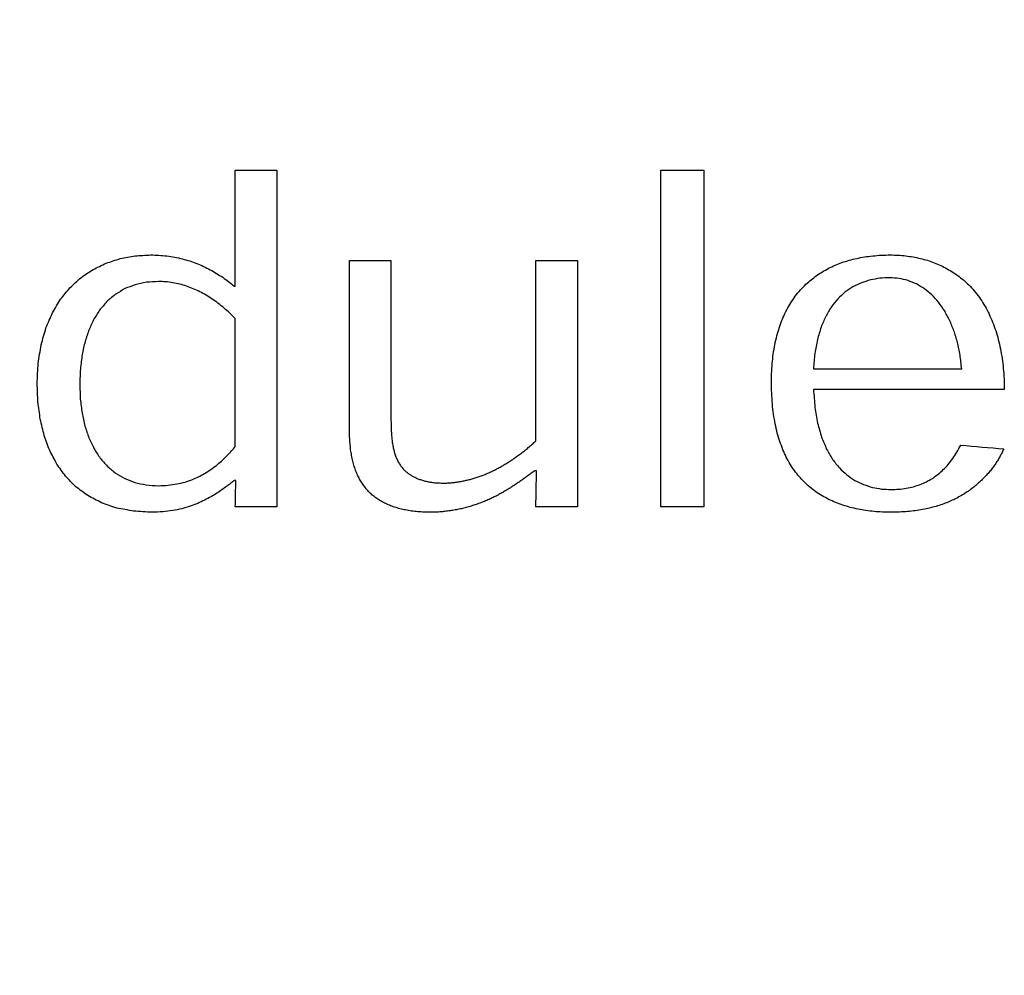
# Model space of a CAD drawing. Header units: inches. Extents: x 0.2 to 16.8, y 0.1 to 10.8.
# Tile 20 of 46: x 4.149 to 4.288, y 6.983 to 7.118. Entities that reach past the tile are written whole.
import ezdxf

# ---------------------------------------------------------------- set-up
doc = ezdxf.new("R2010")
doc.units = ezdxf.units.IN
doc.header["$LTSCALE"] = 0.935
doc.header["$MEASUREMENT"] = 0
doc.layers.get('0').update_dxf_attribs({"linetype": 'CONTINUOUS'})
doc.layers.add('DATUMCURVES', color=7, linetype='CONTINUOUS')
doc.layers.add('DIMENSIONS', color=7, linetype='CONTINUOUS')
doc.styles.get("Standard").update_dxf_attribs({"font": 'txt', "width": 0.8})
doc.dimstyles.new('DIMSTYLE_2', dxfattribs={"dimtxt": 0.125, "dimasz": 0.18, "dimexe": 0.18, "dimexo": 0.0625, "dimgap": 0.09, "dimtad": 0, "dimtih": 1, "dimtoh": 1, "dimdec": 3, "dimzin": 4, "dimdsep": 46, "dimtxsty": 'STANDARD', "dimblk": '_FILLED', "dimblk1": '_FILLED', "dimblk2": '_FILLED', "dimcen": 0.09, "dimadec": 0, "dimazin": 0, "dimtp": 0.001, "dimtm": 0.001, "dimtfac": 1, "dimtdec": 3, "dimtofl": 0, "dimtmove": 0, "dimatfit": 3, "dimldrblk": '_FILLED', "dimfxl": 1, "dimtolj": 1, "dimtzin": 4, "dimarcsym": 0})

# ---------------------------------------------------------------- blocks, each defined once
blk = doc.blocks.new('*D12')
at = {"layer": 'DIMENSIONS', "color": 2, "linetype": 'CONTINUOUS'}
for p, q in [((4.15807, 8.1638), (4.15807, 8.45783)), ((4.08072, 8.11379), (4.15807, 8.1638)), ((4.08072, 6.84791), (4.08072, 8.11379))]:
    blk.add_line(p, q, dxfattribs=at)
at = {"layer": 'DIMENSIONS', "color": 2, "linetype": 'CONTINUOUS', "width": 0.8}
for s, p in [(']', (4.22057, 9.84533)), ('2.81', (4.22057, 9.44533)), ('[', (4.22057, 9.34533)), ('.111', (4.22057, 8.82033)), ('2X ', (4.22057, 8.52033))]:
    blk.add_text(s, height=0.125, rotation=90, dxfattribs=at).set_placement(p)
blk = doc.blocks.new('_FILLED')
at = {"color": 0, "linetype": 'BYBLOCK'}
blk.add_solid([(0, 0), (-1, 0.17361), (-1, -0.17361)], dxfattribs=at)

msp = doc.modelspace()

# ---------------------------------------------------------------- linework, layer by layer
at = {"layer": 'DATUMCURVES', "color": 40, "linetype": 'CONTINUOUS'}
for points in [[(4.17938, 7.08075, -0.2495), (4.17938, 7.08622, -0.2495), (4.17938, 7.0917, -0.2495), (4.17938, 7.09717, -0.2495)], [(4.17938, 7.09717, -0.2495), (4.18134, 7.09717, -0.2495), (4.18331, 7.09717, -0.2495), (4.18528, 7.09717, -0.2495)], [(4.18528, 7.09717, -0.2495), (4.18528, 7.08129, -0.2495), (4.18528, 7.06541, -0.2495), (4.18528, 7.04953, -0.2495)], [(4.23967, 7.04953, -0.2495), (4.23967, 7.06541, -0.2495), (4.23967, 7.08129, -0.2495), (4.23967, 7.09717, -0.2495)], [(4.23967, 7.09717, -0.2495), (4.24169, 7.09717, -0.2495), (4.24372, 7.09717, -0.2495), (4.24574, 7.09717, -0.2495)], [(4.24574, 7.09717, -0.2495), (4.24574, 7.08129, -0.2495), (4.24574, 7.06541, -0.2495), (4.24574, 7.04953, -0.2495)], [(4.16109, 7.08401, -0.2495), (4.16175, 7.08423, -0.2495), (4.16242, 7.08444, -0.2495), (4.16308, 7.08466, -0.2495)], [(4.16308, 7.08466, -0.2495), (4.16378, 7.08479, -0.2495), (4.16449, 7.08492, -0.2495), (4.16519, 7.08505, -0.2495)], [(4.16519, 7.08505, -0.2495), (4.16592, 7.08509, -0.2495), (4.16666, 7.08514, -0.2495), (4.16739, 7.08518, -0.2495)], [(4.16739, 7.08518, -0.2495), (4.16779, 7.08517, -0.2495), (4.16818, 7.08515, -0.2495), (4.16857, 7.08514, -0.2495)], [(4.16857, 7.08514, -0.2495), (4.16895, 7.08511, -0.2495), (4.16932, 7.08507, -0.2495), (4.1697, 7.08504, -0.2495)], [(4.1697, 7.08504, -0.2495), (4.17007, 7.08498, -0.2495), (4.17044, 7.08492, -0.2495), (4.17081, 7.08486, -0.2495)], [(4.17081, 7.08486, -0.2495), (4.17116, 7.08478, -0.2495), (4.17152, 7.08471, -0.2495), (4.17188, 7.08463, -0.2495)], [(4.17188, 7.08463, -0.2495), (4.17222, 7.08453, -0.2495), (4.17257, 7.08443, -0.2495), (4.17292, 7.08433, -0.2495)], [(4.19555, 7.06045, -0.2495), (4.19555, 7.06843, -0.2495), (4.19555, 7.07641, -0.2495), (4.19555, 7.08439, -0.2495)], [(4.19555, 7.08439, -0.2495), (4.19751, 7.08439, -0.2495), (4.19947, 7.08439, -0.2495), (4.20143, 7.08439, -0.2495)], [(4.20143, 7.08439, -0.2495), (4.20143, 7.07689, -0.2495), (4.20143, 7.06939, -0.2495), (4.20143, 7.06189, -0.2495)], [(4.22195, 7.05885, -0.2495), (4.22195, 7.06736, -0.2495), (4.22195, 7.07588, -0.2495), (4.22195, 7.08439, -0.2495)], [(4.22195, 7.08439, -0.2495), (4.22391, 7.08439, -0.2495), (4.22587, 7.08439, -0.2495), (4.22783, 7.08439, -0.2495)], [(4.22783, 7.08439, -0.2495), (4.22783, 7.07277, -0.2495), (4.22783, 7.06115, -0.2495), (4.22783, 7.04953, -0.2495)], [(4.26531, 7.0841, -0.2495), (4.26565, 7.08421, -0.2495), (4.26598, 7.08432, -0.2495), (4.26632, 7.08443, -0.2495)], [(4.26632, 7.08443, -0.2495), (4.26668, 7.08452, -0.2495), (4.26703, 7.0846, -0.2495), (4.26739, 7.08469, -0.2495)], [(4.26739, 7.08469, -0.2495), (4.26776, 7.08476, -0.2495), (4.26813, 7.08483, -0.2495), (4.2685, 7.0849, -0.2495)], [(4.2685, 7.0849, -0.2495), (4.26889, 7.08495, -0.2495), (4.26927, 7.085, -0.2495), (4.26966, 7.08505, -0.2495)], [(4.26966, 7.08505, -0.2495), (4.27006, 7.08508, -0.2495), (4.27046, 7.08512, -0.2495), (4.27087, 7.08515, -0.2495)], [(4.27087, 7.08515, -0.2495), (4.27129, 7.08516, -0.2495), (4.27171, 7.08517, -0.2495), (4.27212, 7.08518, -0.2495)], [(4.27212, 7.08518, -0.2495), (4.2725, 7.08517, -0.2495), (4.27287, 7.08516, -0.2495), (4.27324, 7.08515, -0.2495)], [(4.27324, 7.08515, -0.2495), (4.2736, 7.08512, -0.2495), (4.27396, 7.08509, -0.2495), (4.27433, 7.08506, -0.2495)], [(4.27433, 7.08506, -0.2495), (4.27468, 7.08501, -0.2495), (4.27503, 7.08495, -0.2495), (4.27538, 7.0849, -0.2495)], [(4.27538, 7.0849, -0.2495), (4.27572, 7.08483, -0.2495), (4.27607, 7.08476, -0.2495), (4.27641, 7.08469, -0.2495)], [(4.27641, 7.08469, -0.2495), (4.27674, 7.0846, -0.2495), (4.27707, 7.08451, -0.2495), (4.2774, 7.08442, -0.2495)], [(4.2774, 7.08442, -0.2495), (4.27773, 7.08431, -0.2495), (4.27805, 7.08419, -0.2495), (4.27837, 7.08408, -0.2495)], [(4.15752, 7.08196, -0.2495), (4.15809, 7.08234, -0.2495), (4.15866, 7.08273, -0.2495), (4.15923, 7.08311, -0.2495)], [(4.15923, 7.08311, -0.2495), (4.15985, 7.08341, -0.2495), (4.16047, 7.08371, -0.2495), (4.16109, 7.08401, -0.2495)], [(4.17292, 7.08433, -0.2495), (4.17325, 7.08421, -0.2495), (4.17359, 7.08409, -0.2495), (4.17392, 7.08397, -0.2495)], [(4.17392, 7.08397, -0.2495), (4.17424, 7.08383, -0.2495), (4.17457, 7.0837, -0.2495), (4.17489, 7.08356, -0.2495)], [(4.17489, 7.08356, -0.2495), (4.1752, 7.0834, -0.2495), (4.17552, 7.08325, -0.2495), (4.17583, 7.08309, -0.2495)], [(4.17583, 7.08309, -0.2495), (4.17613, 7.08292, -0.2495), (4.17643, 7.08274, -0.2495), (4.17673, 7.08257, -0.2495)], [(4.26254, 7.0828, -0.2495), (4.26283, 7.08296, -0.2495), (4.26312, 7.08313, -0.2495), (4.26341, 7.08329, -0.2495)], [(4.26341, 7.08329, -0.2495), (4.26372, 7.08343, -0.2495), (4.26403, 7.08358, -0.2495), (4.26434, 7.08372, -0.2495)], [(4.26434, 7.08372, -0.2495), (4.26466, 7.08385, -0.2495), (4.26498, 7.08397, -0.2495), (4.26531, 7.0841, -0.2495)], [(4.27837, 7.08408, -0.2495), (4.27868, 7.08395, -0.2495), (4.27899, 7.08381, -0.2495), (4.2793, 7.08368, -0.2495)], [(4.2793, 7.08368, -0.2495), (4.2796, 7.08353, -0.2495), (4.2799, 7.08337, -0.2495), (4.2802, 7.08322, -0.2495)], [(4.2802, 7.08322, -0.2495), (4.28049, 7.08305, -0.2495), (4.28078, 7.08287, -0.2495), (4.28107, 7.0827, -0.2495)], [(4.15598, 7.08055, -0.2495), (4.1565, 7.08102, -0.2495), (4.15701, 7.08149, -0.2495), (4.15752, 7.08196, -0.2495)], [(4.17673, 7.08257, -0.2495), (4.17702, 7.08238, -0.2495), (4.17731, 7.0822, -0.2495), (4.1776, 7.08201, -0.2495)], [(4.1776, 7.08201, -0.2495), (4.17788, 7.08181, -0.2495), (4.17816, 7.0816, -0.2495), (4.17844, 7.0814, -0.2495)], [(4.26018, 7.08102, -0.2495), (4.26043, 7.08123, -0.2495), (4.26068, 7.08145, -0.2495), (4.26092, 7.08166, -0.2495)], [(4.26092, 7.08166, -0.2495), (4.26118, 7.08186, -0.2495), (4.26145, 7.08206, -0.2495), (4.26171, 7.08226, -0.2495)], [(4.26171, 7.08226, -0.2495), (4.26198, 7.08244, -0.2495), (4.26226, 7.08262, -0.2495), (4.26254, 7.0828, -0.2495)], [(4.26933, 7.08164, -0.2495), (4.2689, 7.0815, -0.2495), (4.26848, 7.08137, -0.2495), (4.26805, 7.08123, -0.2495)], [(4.27067, 7.08188, -0.2495), (4.27022, 7.0818, -0.2495), (4.26978, 7.08172, -0.2495), (4.26933, 7.08164, -0.2495)], [(4.27206, 7.08196, -0.2495), (4.2716, 7.08193, -0.2495), (4.27113, 7.08191, -0.2495), (4.27067, 7.08188, -0.2495)], [(4.27339, 7.08186, -0.2495), (4.27295, 7.08189, -0.2495), (4.27251, 7.08193, -0.2495), (4.27206, 7.08196, -0.2495)], [(4.27466, 7.08156, -0.2495), (4.27423, 7.08166, -0.2495), (4.27381, 7.08176, -0.2495), (4.27339, 7.08186, -0.2495)], [(4.28107, 7.0827, -0.2495), (4.28135, 7.08251, -0.2495), (4.28163, 7.08231, -0.2495), (4.28191, 7.08212, -0.2495)], [(4.28191, 7.08212, -0.2495), (4.28217, 7.0819, -0.2495), (4.28244, 7.08169, -0.2495), (4.28271, 7.08147, -0.2495)], [(4.15463, 7.0789, -0.2495), (4.15508, 7.07945, -0.2495), (4.15553, 7.08, -0.2495), (4.15598, 7.08055, -0.2495)], [(4.16375, 7.08041, -0.2495), (4.16332, 7.08015, -0.2495), (4.16288, 7.0799, -0.2495), (4.16245, 7.07964, -0.2495)], [(4.1652, 7.08096, -0.2495), (4.16472, 7.08078, -0.2495), (4.16424, 7.08059, -0.2495), (4.16375, 7.08041, -0.2495)], [(4.16678, 7.0813, -0.2495), (4.16625, 7.08119, -0.2495), (4.16572, 7.08107, -0.2495), (4.1652, 7.08096, -0.2495)], [(4.16849, 7.08142, -0.2495), (4.16792, 7.08138, -0.2495), (4.16735, 7.08134, -0.2495), (4.16678, 7.0813, -0.2495)], [(4.16952, 7.08138, -0.2495), (4.16918, 7.08139, -0.2495), (4.16883, 7.08141, -0.2495), (4.16849, 7.08142, -0.2495)], [(4.17053, 7.08125, -0.2495), (4.1702, 7.08129, -0.2495), (4.16986, 7.08134, -0.2495), (4.16952, 7.08138, -0.2495)], [(4.17152, 7.08104, -0.2495), (4.17119, 7.08111, -0.2495), (4.17086, 7.08118, -0.2495), (4.17053, 7.08125, -0.2495)], [(4.17249, 7.08076, -0.2495), (4.17217, 7.08085, -0.2495), (4.17184, 7.08095, -0.2495), (4.17152, 7.08104, -0.2495)], [(4.17343, 7.0804, -0.2495), (4.17312, 7.08052, -0.2495), (4.1728, 7.08064, -0.2495), (4.17249, 7.08076, -0.2495)], [(4.17435, 7.07997, -0.2495), (4.17405, 7.08011, -0.2495), (4.17374, 7.08026, -0.2495), (4.17343, 7.0804, -0.2495)], [(4.17844, 7.0814, -0.2495), (4.17871, 7.08118, -0.2495), (4.17898, 7.08097, -0.2495), (4.17925, 7.08075, -0.2495)], [(4.17925, 7.08075, -0.2495), (4.17929, 7.08075, -0.2495), (4.17934, 7.08075, -0.2495), (4.17938, 7.08075, -0.2495)], [(4.2587, 7.07936, -0.2495), (4.25893, 7.07965, -0.2495), (4.25917, 7.07993, -0.2495), (4.25941, 7.08022, -0.2495)], [(4.25941, 7.08022, -0.2495), (4.25967, 7.08049, -0.2495), (4.25992, 7.08075, -0.2495), (4.26018, 7.08102, -0.2495)], [(4.26685, 7.08065, -0.2495), (4.26647, 7.0804, -0.2495), (4.2661, 7.08014, -0.2495), (4.26573, 7.07989, -0.2495)], [(4.26805, 7.08123, -0.2495), (4.26765, 7.08104, -0.2495), (4.26725, 7.08084, -0.2495), (4.26685, 7.08065, -0.2495)], [(4.27586, 7.08107, -0.2495), (4.27546, 7.08123, -0.2495), (4.27506, 7.0814, -0.2495), (4.27466, 7.08156, -0.2495)], [(4.27698, 7.08039, -0.2495), (4.2766, 7.08062, -0.2495), (4.27623, 7.08084, -0.2495), (4.27586, 7.08107, -0.2495)], [(4.27802, 7.07954, -0.2495), (4.27767, 7.07982, -0.2495), (4.27732, 7.08011, -0.2495), (4.27698, 7.08039, -0.2495)], [(4.28271, 7.08147, -0.2495), (4.28297, 7.08123, -0.2495), (4.28322, 7.08099, -0.2495), (4.28348, 7.08075, -0.2495)], [(4.28348, 7.08075, -0.2495), (4.28373, 7.08046, -0.2495), (4.28399, 7.08016, -0.2495), (4.28424, 7.07987, -0.2495)], [(4.15349, 7.077, -0.2495), (4.15387, 7.07763, -0.2495), (4.15425, 7.07827, -0.2495), (4.15463, 7.0789, -0.2495)], [(4.16245, 7.07964, -0.2495), (4.16206, 7.07932, -0.2495), (4.16167, 7.07899, -0.2495), (4.16128, 7.07867, -0.2495)], [(4.17525, 7.07948, -0.2495), (4.17495, 7.07964, -0.2495), (4.17465, 7.07981, -0.2495), (4.17435, 7.07997, -0.2495)], [(4.17612, 7.07893, -0.2495), (4.17583, 7.07911, -0.2495), (4.17554, 7.0793, -0.2495), (4.17525, 7.07948, -0.2495)], [(4.17697, 7.07832, -0.2495), (4.17669, 7.07852, -0.2495), (4.1764, 7.07873, -0.2495), (4.17612, 7.07893, -0.2495)], [(4.25806, 7.07842, -0.2495), (4.25827, 7.07873, -0.2495), (4.25848, 7.07905, -0.2495), (4.2587, 7.07936, -0.2495)], [(4.26471, 7.07895, -0.2495), (4.2644, 7.07857, -0.2495), (4.2641, 7.0782, -0.2495), (4.2638, 7.07782, -0.2495)], [(4.26573, 7.07989, -0.2495), (4.26539, 7.07958, -0.2495), (4.26505, 7.07926, -0.2495), (4.26471, 7.07895, -0.2495)], [(4.27896, 7.07851, -0.2495), (4.27865, 7.07885, -0.2495), (4.27833, 7.0792, -0.2495), (4.27802, 7.07954, -0.2495)], [(4.28424, 7.07987, -0.2495), (4.28447, 7.07955, -0.2495), (4.2847, 7.07924, -0.2495), (4.28494, 7.07892, -0.2495)], [(4.28494, 7.07892, -0.2495), (4.28515, 7.07858, -0.2495), (4.28536, 7.07824, -0.2495), (4.28557, 7.0779, -0.2495)], [(4.16026, 7.07751, -0.2495), (4.15997, 7.07706, -0.2495), (4.15968, 7.07661, -0.2495), (4.15939, 7.07616, -0.2495)], [(4.16128, 7.07867, -0.2495), (4.16094, 7.07828, -0.2495), (4.1606, 7.0779, -0.2495), (4.16026, 7.07751, -0.2495)], [(4.1778, 7.07765, -0.2495), (4.17752, 7.07787, -0.2495), (4.17725, 7.0781, -0.2495), (4.17697, 7.07832, -0.2495)], [(4.1786, 7.07693, -0.2495), (4.17833, 7.07717, -0.2495), (4.17806, 7.07741, -0.2495), (4.1778, 7.07765, -0.2495)], [(4.25697, 7.07636, -0.2495), (4.25714, 7.07671, -0.2495), (4.25731, 7.07707, -0.2495), (4.25748, 7.07742, -0.2495)], [(4.25748, 7.07742, -0.2495), (4.25767, 7.07775, -0.2495), (4.25787, 7.07809, -0.2495), (4.25806, 7.07842, -0.2495)], [(4.2638, 7.07782, -0.2495), (4.26353, 7.07737, -0.2495), (4.26327, 7.07693, -0.2495), (4.263, 7.07648, -0.2495)], [(4.27981, 7.07732, -0.2495), (4.27953, 7.07772, -0.2495), (4.27924, 7.07811, -0.2495), (4.27896, 7.07851, -0.2495)], [(4.28557, 7.0779, -0.2495), (4.28576, 7.07754, -0.2495), (4.28595, 7.07718, -0.2495), (4.28614, 7.07682, -0.2495)], [(4.15256, 7.07485, -0.2495), (4.15287, 7.07557, -0.2495), (4.15318, 7.07628, -0.2495), (4.15349, 7.077, -0.2495)], [(4.15939, 7.07616, -0.2495), (4.15915, 7.07565, -0.2495), (4.15891, 7.07514, -0.2495), (4.15867, 7.07463, -0.2495)], [(4.17938, 7.07616, -0.2495), (4.17912, 7.07642, -0.2495), (4.17886, 7.07667, -0.2495), (4.1786, 7.07693, -0.2495)], [(4.17938, 7.05805, -0.2495), (4.17938, 7.06409, -0.2495), (4.17938, 7.07012, -0.2495), (4.17938, 7.07616, -0.2495)], [(4.25653, 7.07523, -0.2495), (4.25668, 7.07561, -0.2495), (4.25683, 7.07598, -0.2495), (4.25697, 7.07636, -0.2495)], [(4.263, 7.07648, -0.2495), (4.26278, 7.07597, -0.2495), (4.26256, 7.07546, -0.2495), (4.26234, 7.07495, -0.2495)], [(4.28055, 7.07596, -0.2495), (4.2803, 7.07641, -0.2495), (4.28005, 7.07687, -0.2495), (4.27981, 7.07732, -0.2495)], [(4.28614, 7.07682, -0.2495), (4.28631, 7.07644, -0.2495), (4.28647, 7.07605, -0.2495), (4.28664, 7.07567, -0.2495)], [(4.15188, 7.07246, -0.2495), (4.15211, 7.07326, -0.2495), (4.15234, 7.07405, -0.2495), (4.15256, 7.07485, -0.2495)], [(4.15867, 7.07463, -0.2495), (4.15848, 7.07407, -0.2495), (4.15829, 7.0735, -0.2495), (4.1581, 7.07294, -0.2495)], [(4.25616, 7.07404, -0.2495), (4.25629, 7.07444, -0.2495), (4.25641, 7.07483, -0.2495), (4.25653, 7.07523, -0.2495)], [(4.26234, 7.07495, -0.2495), (4.26217, 7.07437, -0.2495), (4.262, 7.07378, -0.2495), (4.26183, 7.0732, -0.2495)], [(4.28117, 7.07445, -0.2495), (4.28096, 7.07495, -0.2495), (4.28075, 7.07546, -0.2495), (4.28055, 7.07596, -0.2495)], [(4.28664, 7.07567, -0.2495), (4.28679, 7.07527, -0.2495), (4.28693, 7.07487, -0.2495), (4.28708, 7.07447, -0.2495)], [(4.25586, 7.0728, -0.2495), (4.25596, 7.07321, -0.2495), (4.25606, 7.07363, -0.2495), (4.25616, 7.07404, -0.2495)], [(4.28167, 7.0728, -0.2495), (4.2815, 7.07335, -0.2495), (4.28134, 7.0739, -0.2495), (4.28117, 7.07445, -0.2495)], [(4.28708, 7.07447, -0.2495), (4.2872, 7.07405, -0.2495), (4.28733, 7.07363, -0.2495), (4.28745, 7.07321, -0.2495)], [(4.28745, 7.07321, -0.2495), (4.28755, 7.07277, -0.2495), (4.28765, 7.07233, -0.2495), (4.28775, 7.07189, -0.2495)], [(4.15146, 7.06983, -0.2495), (4.1516, 7.07071, -0.2495), (4.15174, 7.07158, -0.2495), (4.15188, 7.07246, -0.2495)], [(4.1581, 7.07294, -0.2495), (4.15796, 7.07232, -0.2495), (4.15783, 7.0717, -0.2495), (4.15769, 7.07108, -0.2495)], [(4.25562, 7.07149, -0.2495), (4.2557, 7.07193, -0.2495), (4.25578, 7.07236, -0.2495), (4.25586, 7.0728, -0.2495)], [(4.26183, 7.0732, -0.2495), (4.26171, 7.07255, -0.2495), (4.26158, 7.07189, -0.2495), (4.26146, 7.07124, -0.2495)], [(4.28204, 7.071, -0.2495), (4.28192, 7.0716, -0.2495), (4.28179, 7.0722, -0.2495), (4.28167, 7.0728, -0.2495)], [(4.28775, 7.07189, -0.2495), (4.28783, 7.07144, -0.2495), (4.28791, 7.07098, -0.2495), (4.28799, 7.07053, -0.2495)], [(4.15769, 7.07108, -0.2495), (4.15761, 7.07041, -0.2495), (4.15752, 7.06973, -0.2495), (4.15744, 7.06906, -0.2495)], [(4.25545, 7.07014, -0.2495), (4.25551, 7.07059, -0.2495), (4.25556, 7.07104, -0.2495), (4.25562, 7.07149, -0.2495)], [(4.26146, 7.07124, -0.2495), (4.2614, 7.07051, -0.2495), (4.26133, 7.06979, -0.2495), (4.26127, 7.06906, -0.2495)], [(4.28227, 7.06906, -0.2495), (4.28219, 7.06971, -0.2495), (4.28212, 7.07035, -0.2495), (4.28204, 7.071, -0.2495)], [(4.28799, 7.07053, -0.2495), (4.28805, 7.07006, -0.2495), (4.28811, 7.06958, -0.2495), (4.28816, 7.06911, -0.2495)], [(4.15132, 7.06695, -0.2495), (4.15136, 7.06791, -0.2495), (4.15141, 7.06887, -0.2495), (4.15146, 7.06983, -0.2495)], [(4.15744, 7.06906, -0.2495), (4.15741, 7.06834, -0.2495), (4.15738, 7.06762, -0.2495), (4.15735, 7.0669, -0.2495)], [(4.25535, 7.06873, -0.2495), (4.25538, 7.0692, -0.2495), (4.25541, 7.06967, -0.2495), (4.25545, 7.07014, -0.2495)], [(4.26127, 7.06906, -0.2495), (4.26827, 7.06906, -0.2495), (4.27527, 7.06906, -0.2495), (4.28227, 7.06906, -0.2495)], [(4.28816, 7.06911, -0.2495), (4.2882, 7.06862, -0.2495), (4.28823, 7.06813, -0.2495), (4.28826, 7.06764, -0.2495)], [(4.25531, 7.06727, -0.2495), (4.25532, 7.06776, -0.2495), (4.25534, 7.06824, -0.2495), (4.25535, 7.06873, -0.2495)], [(4.28826, 7.06764, -0.2495), (4.28828, 7.06714, -0.2495), (4.28829, 7.06663, -0.2495), (4.2883, 7.06613, -0.2495)], [(4.15143, 7.06436, -0.2495), (4.15139, 7.06522, -0.2495), (4.15135, 7.06609, -0.2495), (4.15132, 7.06695, -0.2495)], [(4.15735, 7.0669, -0.2495), (4.15738, 7.06619, -0.2495), (4.1574, 7.06549, -0.2495), (4.15743, 7.06478, -0.2495)], [(4.25535, 7.06564, -0.2495), (4.25534, 7.06618, -0.2495), (4.25532, 7.06673, -0.2495), (4.25531, 7.06727, -0.2495)], [(4.25545, 7.06409, -0.2495), (4.25541, 7.06461, -0.2495), (4.25538, 7.06512, -0.2495), (4.25535, 7.06564, -0.2495)], [(4.26127, 7.06613, -0.2495), (4.26134, 7.06529, -0.2495), (4.26141, 7.06444, -0.2495), (4.26147, 7.0636, -0.2495)], [(4.2883, 7.06613, -0.2495), (4.27929, 7.06613, -0.2495), (4.27028, 7.06613, -0.2495), (4.26127, 7.06613, -0.2495)], [(4.15176, 7.06191, -0.2495), (4.15165, 7.06273, -0.2495), (4.15154, 7.06354, -0.2495), (4.15143, 7.06436, -0.2495)], [(4.15743, 7.06478, -0.2495), (4.15751, 7.06412, -0.2495), (4.15759, 7.06345, -0.2495), (4.15768, 7.06279, -0.2495)], [(4.25562, 7.06263, -0.2495), (4.25556, 7.06312, -0.2495), (4.2555, 7.0636, -0.2495), (4.25545, 7.06409, -0.2495)], [(4.26147, 7.0636, -0.2495), (4.2616, 7.06285, -0.2495), (4.26173, 7.0621, -0.2495), (4.26186, 7.06135, -0.2495)], [(4.15768, 7.06279, -0.2495), (4.15781, 7.06218, -0.2495), (4.15795, 7.06156, -0.2495), (4.15808, 7.06095, -0.2495)], [(4.25585, 7.06126, -0.2495), (4.25577, 7.06172, -0.2495), (4.25569, 7.06217, -0.2495), (4.25562, 7.06263, -0.2495)], [(4.15231, 7.05962, -0.2495), (4.15213, 7.06038, -0.2495), (4.15194, 7.06115, -0.2495), (4.15176, 7.06191, -0.2495)], [(4.15808, 7.06095, -0.2495), (4.15827, 7.06039, -0.2495), (4.15846, 7.05983, -0.2495), (4.15865, 7.05927, -0.2495)], [(4.20143, 7.06189, -0.2495), (4.20143, 7.06166, -0.2495), (4.20144, 7.06143, -0.2495), (4.20144, 7.0612, -0.2495)], [(4.20144, 7.0612, -0.2495), (4.20144, 7.06098, -0.2495), (4.20145, 7.06075, -0.2495), (4.20146, 7.06053, -0.2495)], [(4.25615, 7.05996, -0.2495), (4.25605, 7.06039, -0.2495), (4.25595, 7.06083, -0.2495), (4.25585, 7.06126, -0.2495)], [(4.26186, 7.06135, -0.2495), (4.26205, 7.06069, -0.2495), (4.26223, 7.06004, -0.2495), (4.26242, 7.05938, -0.2495)], [(4.15309, 7.0575, -0.2495), (4.15283, 7.05821, -0.2495), (4.15257, 7.05891, -0.2495), (4.15231, 7.05962, -0.2495)], [(4.15865, 7.05927, -0.2495), (4.15889, 7.05876, -0.2495), (4.15913, 7.05826, -0.2495), (4.15937, 7.05775, -0.2495)], [(4.19557, 7.05944, -0.2495), (4.19557, 7.05978, -0.2495), (4.19556, 7.06011, -0.2495), (4.19555, 7.06045, -0.2495)], [(4.19563, 7.0585, -0.2495), (4.19561, 7.05881, -0.2495), (4.19559, 7.05913, -0.2495), (4.19557, 7.05944, -0.2495)], [(4.20146, 7.06053, -0.2495), (4.20147, 7.06031, -0.2495), (4.20148, 7.06009, -0.2495), (4.20149, 7.05987, -0.2495)], [(4.20149, 7.05987, -0.2495), (4.20151, 7.05966, -0.2495), (4.20153, 7.05944, -0.2495), (4.20154, 7.05923, -0.2495)], [(4.25651, 7.05875, -0.2495), (4.25639, 7.05915, -0.2495), (4.25627, 7.05956, -0.2495), (4.25615, 7.05996, -0.2495)], [(4.26242, 7.05938, -0.2495), (4.26265, 7.05881, -0.2495), (4.26289, 7.05825, -0.2495), (4.26313, 7.05768, -0.2495)], [(4.17884, 7.05743, -0.2495), (4.17902, 7.05764, -0.2495), (4.1792, 7.05784, -0.2495), (4.17938, 7.05805, -0.2495)], [(4.19572, 7.05761, -0.2495), (4.19569, 7.05791, -0.2495), (4.19566, 7.0582, -0.2495), (4.19563, 7.0585, -0.2495)], [(4.20154, 7.05923, -0.2495), (4.20157, 7.05902, -0.2495), (4.2016, 7.05882, -0.2495), (4.20162, 7.05861, -0.2495)], [(4.20162, 7.05861, -0.2495), (4.20166, 7.05841, -0.2495), (4.20169, 7.05821, -0.2495), (4.20173, 7.05801, -0.2495)], [(4.20173, 7.05801, -0.2495), (4.20177, 7.05782, -0.2495), (4.20182, 7.05762, -0.2495), (4.20186, 7.05743, -0.2495)], [(4.22034, 7.05746, -0.2495), (4.22052, 7.05761, -0.2495), (4.2207, 7.05775, -0.2495), (4.22088, 7.0579, -0.2495)], [(4.22088, 7.0579, -0.2495), (4.22106, 7.05806, -0.2495), (4.22124, 7.05821, -0.2495), (4.22142, 7.05837, -0.2495)], [(4.22142, 7.05837, -0.2495), (4.2216, 7.05853, -0.2495), (4.22177, 7.05869, -0.2495), (4.22195, 7.05885, -0.2495)], [(4.25693, 7.05761, -0.2495), (4.25679, 7.05799, -0.2495), (4.25665, 7.05837, -0.2495), (4.25651, 7.05875, -0.2495)], [(4.28159, 7.05726, -0.2495), (4.28178, 7.05759, -0.2495), (4.28196, 7.05793, -0.2495), (4.28214, 7.05826, -0.2495)], [(4.28214, 7.05826, -0.2495), (4.28417, 7.05808, -0.2495), (4.28619, 7.05789, -0.2495), (4.28822, 7.05771, -0.2495)], [(4.1541, 7.05558, -0.2495), (4.15376, 7.05622, -0.2495), (4.15343, 7.05686, -0.2495), (4.15309, 7.0575, -0.2495)], [(4.15937, 7.05775, -0.2495), (4.15966, 7.0573, -0.2495), (4.15995, 7.05686, -0.2495), (4.16024, 7.05641, -0.2495)], [(4.1776, 7.05616, -0.2495), (4.17782, 7.05637, -0.2495), (4.17804, 7.05659, -0.2495), (4.17825, 7.0568, -0.2495)], [(4.17825, 7.0568, -0.2495), (4.17845, 7.05701, -0.2495), (4.17865, 7.05722, -0.2495), (4.17884, 7.05743, -0.2495)], [(4.19586, 7.05677, -0.2495), (4.19581, 7.05705, -0.2495), (4.19577, 7.05733, -0.2495), (4.19572, 7.05761, -0.2495)], [(4.19602, 7.05598, -0.2495), (4.19597, 7.05624, -0.2495), (4.19591, 7.05651, -0.2495), (4.19586, 7.05677, -0.2495)], [(4.20186, 7.05743, -0.2495), (4.20192, 7.05725, -0.2495), (4.20197, 7.05706, -0.2495), (4.20203, 7.05688, -0.2495)], [(4.20203, 7.05688, -0.2495), (4.20209, 7.0567, -0.2495), (4.20216, 7.05653, -0.2495), (4.20223, 7.05635, -0.2495)], [(4.21868, 7.05624, -0.2495), (4.21886, 7.05637, -0.2495), (4.21905, 7.0565, -0.2495), (4.21923, 7.05663, -0.2495)], [(4.21923, 7.05663, -0.2495), (4.21942, 7.05676, -0.2495), (4.2196, 7.0569, -0.2495), (4.21979, 7.05703, -0.2495)], [(4.21979, 7.05703, -0.2495), (4.21997, 7.05717, -0.2495), (4.22016, 7.05732, -0.2495), (4.22034, 7.05746, -0.2495)], [(4.25742, 7.05655, -0.2495), (4.25726, 7.0569, -0.2495), (4.25709, 7.05726, -0.2495), (4.25693, 7.05761, -0.2495)], [(4.25796, 7.05556, -0.2495), (4.25778, 7.05589, -0.2495), (4.2576, 7.05622, -0.2495), (4.25742, 7.05655, -0.2495)], [(4.26313, 7.05768, -0.2495), (4.26341, 7.0572, -0.2495), (4.26369, 7.05671, -0.2495), (4.26397, 7.05623, -0.2495)], [(4.281, 7.05635, -0.2495), (4.2812, 7.05665, -0.2495), (4.2814, 7.05696, -0.2495), (4.28159, 7.05726, -0.2495)], [(4.28771, 7.05669, -0.2495), (4.28761, 7.05652, -0.2495), (4.28751, 7.05635, -0.2495), (4.28741, 7.05618, -0.2495)], [(4.28798, 7.0572, -0.2495), (4.28789, 7.05703, -0.2495), (4.2878, 7.05686, -0.2495), (4.28771, 7.05669, -0.2495)], [(4.28822, 7.05771, -0.2495), (4.28814, 7.05754, -0.2495), (4.28806, 7.05737, -0.2495), (4.28798, 7.0572, -0.2495)], [(4.15533, 7.05386, -0.2495), (4.15492, 7.05443, -0.2495), (4.15451, 7.05501, -0.2495), (4.1541, 7.05558, -0.2495)], [(4.16024, 7.05641, -0.2495), (4.16058, 7.05602, -0.2495), (4.16092, 7.05564, -0.2495), (4.16126, 7.05525, -0.2495)], [(4.16126, 7.05525, -0.2495), (4.16165, 7.05493, -0.2495), (4.16204, 7.05461, -0.2495), (4.16243, 7.05429, -0.2495)], [(4.17611, 7.05493, -0.2495), (4.17637, 7.05513, -0.2495), (4.17663, 7.05534, -0.2495), (4.17689, 7.05554, -0.2495)], [(4.17689, 7.05554, -0.2495), (4.17713, 7.05575, -0.2495), (4.17737, 7.05595, -0.2495), (4.1776, 7.05616, -0.2495)], [(4.19623, 7.05524, -0.2495), (4.19616, 7.05549, -0.2495), (4.19609, 7.05573, -0.2495), (4.19602, 7.05598, -0.2495)], [(4.19647, 7.05455, -0.2495), (4.19639, 7.05478, -0.2495), (4.19631, 7.05501, -0.2495), (4.19623, 7.05524, -0.2495)], [(4.20223, 7.05635, -0.2495), (4.20231, 7.05619, -0.2495), (4.20239, 7.05602, -0.2495), (4.20247, 7.05586, -0.2495)], [(4.20247, 7.05586, -0.2495), (4.20257, 7.0557, -0.2495), (4.20267, 7.05555, -0.2495), (4.20276, 7.05539, -0.2495)], [(4.20276, 7.05539, -0.2495), (4.20287, 7.05525, -0.2495), (4.20298, 7.0551, -0.2495), (4.20309, 7.05496, -0.2495)], [(4.21649, 7.05493, -0.2495), (4.21667, 7.05503, -0.2495), (4.21685, 7.05512, -0.2495), (4.21703, 7.05522, -0.2495)], [(4.21703, 7.05522, -0.2495), (4.21721, 7.05533, -0.2495), (4.21739, 7.05543, -0.2495), (4.21757, 7.05554, -0.2495)], [(4.21757, 7.05554, -0.2495), (4.21776, 7.05565, -0.2495), (4.21794, 7.05577, -0.2495), (4.21812, 7.05588, -0.2495)], [(4.21812, 7.05588, -0.2495), (4.21831, 7.056, -0.2495), (4.21849, 7.05612, -0.2495), (4.21868, 7.05624, -0.2495)], [(4.25857, 7.05465, -0.2495), (4.25836, 7.05495, -0.2495), (4.25816, 7.05526, -0.2495), (4.25796, 7.05556, -0.2495)], [(4.26397, 7.05623, -0.2495), (4.26429, 7.05583, -0.2495), (4.26462, 7.05542, -0.2495), (4.26494, 7.05502, -0.2495)], [(4.27966, 7.05478, -0.2495), (4.27989, 7.05503, -0.2495), (4.28013, 7.05527, -0.2495), (4.28036, 7.05552, -0.2495)], [(4.28036, 7.05552, -0.2495), (4.28057, 7.0558, -0.2495), (4.28079, 7.05607, -0.2495), (4.281, 7.05635, -0.2495)], [(4.28671, 7.05515, -0.2495), (4.28658, 7.05498, -0.2495), (4.28645, 7.0548, -0.2495), (4.28632, 7.05463, -0.2495)], [(4.28708, 7.05566, -0.2495), (4.28695, 7.05549, -0.2495), (4.28683, 7.05532, -0.2495), (4.28671, 7.05515, -0.2495)], [(4.28741, 7.05618, -0.2495), (4.2873, 7.05601, -0.2495), (4.28719, 7.05583, -0.2495), (4.28708, 7.05566, -0.2495)], [(4.15679, 7.05236, -0.2495), (4.1563, 7.05286, -0.2495), (4.15582, 7.05336, -0.2495), (4.15533, 7.05386, -0.2495)], [(4.16243, 7.05429, -0.2495), (4.16286, 7.05403, -0.2495), (4.1633, 7.05378, -0.2495), (4.16373, 7.05352, -0.2495)], [(4.17334, 7.0534, -0.2495), (4.17368, 7.05355, -0.2495), (4.17401, 7.0537, -0.2495), (4.17434, 7.05385, -0.2495)], [(4.17434, 7.05385, -0.2495), (4.17465, 7.05402, -0.2495), (4.17496, 7.0542, -0.2495), (4.17526, 7.05437, -0.2495)], [(4.17526, 7.05437, -0.2495), (4.17555, 7.05456, -0.2495), (4.17583, 7.05474, -0.2495), (4.17611, 7.05493, -0.2495)], [(4.19675, 7.0539, -0.2495), (4.19666, 7.05412, -0.2495), (4.19657, 7.05433, -0.2495), (4.19647, 7.05455, -0.2495)], [(4.19707, 7.0533, -0.2495), (4.19697, 7.0535, -0.2495), (4.19686, 7.0537, -0.2495), (4.19675, 7.0539, -0.2495)], [(4.20309, 7.05496, -0.2495), (4.20318, 7.05487, -0.2495), (4.20327, 7.05478, -0.2495), (4.20336, 7.05469, -0.2495)], [(4.20336, 7.05469, -0.2495), (4.20346, 7.0546, -0.2495), (4.20356, 7.05451, -0.2495), (4.20366, 7.05442, -0.2495)], [(4.20366, 7.05442, -0.2495), (4.20377, 7.05433, -0.2495), (4.20389, 7.05425, -0.2495), (4.204, 7.05416, -0.2495)], [(4.204, 7.05416, -0.2495), (4.20412, 7.05408, -0.2495), (4.20425, 7.054, -0.2495), (4.20437, 7.05392, -0.2495)], [(4.20437, 7.05392, -0.2495), (4.20451, 7.05385, -0.2495), (4.20465, 7.05377, -0.2495), (4.20479, 7.0537, -0.2495)], [(4.20479, 7.0537, -0.2495), (4.20494, 7.05363, -0.2495), (4.20509, 7.05357, -0.2495), (4.20524, 7.0535, -0.2495)], [(4.21321, 7.05357, -0.2495), (4.21339, 7.05363, -0.2495), (4.21358, 7.05369, -0.2495), (4.21377, 7.05375, -0.2495)], [(4.21377, 7.05375, -0.2495), (4.21396, 7.05382, -0.2495), (4.21415, 7.05388, -0.2495), (4.21433, 7.05395, -0.2495)], [(4.21433, 7.05395, -0.2495), (4.21452, 7.05402, -0.2495), (4.21471, 7.0541, -0.2495), (4.21489, 7.05417, -0.2495)], [(4.21489, 7.05417, -0.2495), (4.21508, 7.05425, -0.2495), (4.21526, 7.05433, -0.2495), (4.21545, 7.05441, -0.2495)], [(4.21545, 7.05441, -0.2495), (4.21562, 7.05449, -0.2495), (4.21579, 7.05458, -0.2495), (4.21596, 7.05466, -0.2495)], [(4.21596, 7.05466, -0.2495), (4.21614, 7.05475, -0.2495), (4.21632, 7.05484, -0.2495), (4.21649, 7.05493, -0.2495)], [(4.22073, 7.05384, -0.2495), (4.22056, 7.05372, -0.2495), (4.22039, 7.0536, -0.2495), (4.22022, 7.05348, -0.2495)], [(4.22126, 7.05422, -0.2495), (4.22108, 7.05409, -0.2495), (4.22091, 7.05397, -0.2495), (4.22073, 7.05384, -0.2495)], [(4.22178, 7.0546, -0.2495), (4.22161, 7.05447, -0.2495), (4.22143, 7.05435, -0.2495), (4.22126, 7.05422, -0.2495)], [(4.22205, 7.0546, -0.2495), (4.22196, 7.0546, -0.2495), (4.22187, 7.0546, -0.2495), (4.22178, 7.0546, -0.2495)], [(4.22195, 7.04953, -0.2495), (4.22198, 7.05122, -0.2495), (4.22201, 7.05291, -0.2495), (4.22205, 7.0546, -0.2495)], [(4.25923, 7.05381, -0.2495), (4.25901, 7.05409, -0.2495), (4.25879, 7.05437, -0.2495), (4.25857, 7.05465, -0.2495)], [(4.25994, 7.05304, -0.2495), (4.25971, 7.0533, -0.2495), (4.25947, 7.05355, -0.2495), (4.25923, 7.05381, -0.2495)], [(4.26494, 7.05502, -0.2495), (4.26529, 7.05469, -0.2495), (4.26565, 7.05436, -0.2495), (4.266, 7.05403, -0.2495)], [(4.266, 7.05403, -0.2495), (4.26638, 7.05377, -0.2495), (4.26677, 7.05351, -0.2495), (4.26715, 7.05325, -0.2495)], [(4.27813, 7.05355, -0.2495), (4.27839, 7.05374, -0.2495), (4.27866, 7.05393, -0.2495), (4.27892, 7.05412, -0.2495)], [(4.27892, 7.05412, -0.2495), (4.27917, 7.05434, -0.2495), (4.27942, 7.05456, -0.2495), (4.27966, 7.05478, -0.2495)], [(4.28589, 7.05413, -0.2495), (4.28573, 7.05396, -0.2495), (4.28558, 7.0538, -0.2495), (4.28542, 7.05363, -0.2495)], [(4.28632, 7.05463, -0.2495), (4.28617, 7.05446, -0.2495), (4.28603, 7.0543, -0.2495), (4.28589, 7.05413, -0.2495)], [(4.15849, 7.0511, -0.2495), (4.15792, 7.05152, -0.2495), (4.15736, 7.05194, -0.2495), (4.15679, 7.05236, -0.2495)], [(4.16373, 7.05352, -0.2495), (4.16421, 7.05333, -0.2495), (4.16469, 7.05315, -0.2495), (4.16517, 7.05296, -0.2495)], [(4.16517, 7.05296, -0.2495), (4.1657, 7.05285, -0.2495), (4.16622, 7.05273, -0.2495), (4.16675, 7.05262, -0.2495)], [(4.16675, 7.05262, -0.2495), (4.16732, 7.05258, -0.2495), (4.16789, 7.05254, -0.2495), (4.16845, 7.0525, -0.2495)], [(4.16845, 7.0525, -0.2495), (4.16848, 7.0525, -0.2495), (4.1685, 7.0525, -0.2495), (4.16852, 7.0525, -0.2495)], [(4.16852, 7.0525, -0.2495), (4.16897, 7.05252, -0.2495), (4.16941, 7.05255, -0.2495), (4.16986, 7.05257, -0.2495)], [(4.16986, 7.05257, -0.2495), (4.17027, 7.05263, -0.2495), (4.17069, 7.05269, -0.2495), (4.17111, 7.05275, -0.2495)], [(4.17111, 7.05275, -0.2495), (4.17149, 7.05284, -0.2495), (4.17188, 7.05294, -0.2495), (4.17227, 7.05303, -0.2495)], [(4.17227, 7.05303, -0.2495), (4.17263, 7.05315, -0.2495), (4.17298, 7.05328, -0.2495), (4.17334, 7.0534, -0.2495)], [(4.17815, 7.05241, -0.2495), (4.17793, 7.05225, -0.2495), (4.17771, 7.0521, -0.2495), (4.17749, 7.05194, -0.2495)], [(4.17874, 7.05285, -0.2495), (4.17854, 7.0527, -0.2495), (4.17835, 7.05256, -0.2495), (4.17815, 7.05241, -0.2495)], [(4.17926, 7.05324, -0.2495), (4.17909, 7.05311, -0.2495), (4.17891, 7.05298, -0.2495), (4.17874, 7.05285, -0.2495)], [(4.17946, 7.05324, -0.2495), (4.17939, 7.05324, -0.2495), (4.17933, 7.05324, -0.2495), (4.17926, 7.05324, -0.2495)], [(4.17938, 7.04953, -0.2495), (4.17941, 7.05077, -0.2495), (4.17943, 7.052, -0.2495), (4.17946, 7.05324, -0.2495)], [(4.19742, 7.05273, -0.2495), (4.19731, 7.05292, -0.2495), (4.19719, 7.05311, -0.2495), (4.19707, 7.0533, -0.2495)], [(4.19781, 7.0522, -0.2495), (4.19768, 7.05238, -0.2495), (4.19755, 7.05255, -0.2495), (4.19742, 7.05273, -0.2495)], [(4.20524, 7.0535, -0.2495), (4.2054, 7.05344, -0.2495), (4.20557, 7.05338, -0.2495), (4.20573, 7.05332, -0.2495)], [(4.20573, 7.05332, -0.2495), (4.20591, 7.05327, -0.2495), (4.20609, 7.05322, -0.2495), (4.20626, 7.05317, -0.2495)], [(4.20626, 7.05317, -0.2495), (4.20646, 7.05313, -0.2495), (4.20665, 7.05308, -0.2495), (4.20684, 7.05304, -0.2495)], [(4.20684, 7.05304, -0.2495), (4.20704, 7.05301, -0.2495), (4.20725, 7.05298, -0.2495), (4.20746, 7.05295, -0.2495)], [(4.20746, 7.05295, -0.2495), (4.20768, 7.05293, -0.2495), (4.2079, 7.05292, -0.2495), (4.20812, 7.0529, -0.2495)], [(4.20812, 7.0529, -0.2495), (4.20835, 7.05289, -0.2495), (4.20859, 7.05289, -0.2495), (4.20882, 7.05288, -0.2495)], [(4.20882, 7.05288, -0.2495), (4.209, 7.05288, -0.2495), (4.20917, 7.05289, -0.2495), (4.20935, 7.05289, -0.2495)], [(4.20935, 7.05289, -0.2495), (4.20953, 7.0529, -0.2495), (4.2097, 7.05291, -0.2495), (4.20988, 7.05292, -0.2495)], [(4.20988, 7.05292, -0.2495), (4.21006, 7.05294, -0.2495), (4.21024, 7.05296, -0.2495), (4.21042, 7.05298, -0.2495)], [(4.21042, 7.05298, -0.2495), (4.2106, 7.053, -0.2495), (4.21079, 7.05303, -0.2495), (4.21097, 7.05305, -0.2495)], [(4.21097, 7.05305, -0.2495), (4.21115, 7.05308, -0.2495), (4.21134, 7.05312, -0.2495), (4.21152, 7.05315, -0.2495)], [(4.21152, 7.05315, -0.2495), (4.21171, 7.05319, -0.2495), (4.21189, 7.05323, -0.2495), (4.21208, 7.05327, -0.2495)], [(4.21208, 7.05327, -0.2495), (4.21227, 7.05332, -0.2495), (4.21246, 7.05336, -0.2495), (4.21264, 7.05341, -0.2495)], [(4.21264, 7.05341, -0.2495), (4.21283, 7.05346, -0.2495), (4.21302, 7.05352, -0.2495), (4.21321, 7.05357, -0.2495)], [(4.21868, 7.05243, -0.2495), (4.21851, 7.05232, -0.2495), (4.21833, 7.05221, -0.2495), (4.21816, 7.0521, -0.2495)], [(4.21919, 7.05277, -0.2495), (4.21902, 7.05266, -0.2495), (4.21885, 7.05254, -0.2495), (4.21868, 7.05243, -0.2495)], [(4.2197, 7.05312, -0.2495), (4.21953, 7.053, -0.2495), (4.21936, 7.05289, -0.2495), (4.21919, 7.05277, -0.2495)], [(4.22022, 7.05348, -0.2495), (4.22005, 7.05336, -0.2495), (4.21987, 7.05324, -0.2495), (4.2197, 7.05312, -0.2495)], [(4.26074, 7.05231, -0.2495), (4.26047, 7.05255, -0.2495), (4.26021, 7.0528, -0.2495), (4.25994, 7.05304, -0.2495)], [(4.26159, 7.05166, -0.2495), (4.2613, 7.05188, -0.2495), (4.26102, 7.05209, -0.2495), (4.26074, 7.05231, -0.2495)], [(4.26715, 7.05325, -0.2495), (4.26755, 7.05306, -0.2495), (4.26796, 7.05286, -0.2495), (4.26836, 7.05267, -0.2495)], [(4.26836, 7.05267, -0.2495), (4.26878, 7.05254, -0.2495), (4.2692, 7.0524, -0.2495), (4.26962, 7.05227, -0.2495)], [(4.27441, 7.05214, -0.2495), (4.27475, 7.05221, -0.2495), (4.27508, 7.05229, -0.2495), (4.27542, 7.05236, -0.2495)], [(4.27542, 7.05236, -0.2495), (4.27574, 7.05246, -0.2495), (4.27606, 7.05257, -0.2495), (4.27638, 7.05267, -0.2495)], [(4.27638, 7.05267, -0.2495), (4.27668, 7.0528, -0.2495), (4.27698, 7.05294, -0.2495), (4.27728, 7.05307, -0.2495)], [(4.27728, 7.05307, -0.2495), (4.27756, 7.05323, -0.2495), (4.27784, 7.05339, -0.2495), (4.27813, 7.05355, -0.2495)], [(4.28439, 7.05266, -0.2495), (4.2842, 7.0525, -0.2495), (4.28401, 7.05235, -0.2495), (4.28382, 7.05219, -0.2495)], [(4.28493, 7.05314, -0.2495), (4.28475, 7.05298, -0.2495), (4.28457, 7.05282, -0.2495), (4.28439, 7.05266, -0.2495)], [(4.28542, 7.05363, -0.2495), (4.28526, 7.05347, -0.2495), (4.28509, 7.0533, -0.2495), (4.28493, 7.05314, -0.2495)], [(4.16042, 7.05009, -0.2495), (4.15977, 7.05043, -0.2495), (4.15913, 7.05076, -0.2495), (4.15849, 7.0511, -0.2495)], [(4.17594, 7.05094, -0.2495), (4.17565, 7.05078, -0.2495), (4.17535, 7.05062, -0.2495), (4.17505, 7.05046, -0.2495)], [(4.17676, 7.05144, -0.2495), (4.17649, 7.05127, -0.2495), (4.17622, 7.05111, -0.2495), (4.17594, 7.05094, -0.2495)], [(4.17749, 7.05194, -0.2495), (4.17725, 7.05177, -0.2495), (4.177, 7.05161, -0.2495), (4.17676, 7.05144, -0.2495)], [(4.19824, 7.05171, -0.2495), (4.1981, 7.05187, -0.2495), (4.19795, 7.05204, -0.2495), (4.19781, 7.0522, -0.2495)], [(4.19873, 7.05123, -0.2495), (4.19857, 7.05139, -0.2495), (4.1984, 7.05155, -0.2495), (4.19824, 7.05171, -0.2495)], [(4.19928, 7.05079, -0.2495), (4.1991, 7.05094, -0.2495), (4.19891, 7.05108, -0.2495), (4.19873, 7.05123, -0.2495)], [(4.21605, 7.05091, -0.2495), (4.21587, 7.05082, -0.2495), (4.21569, 7.05074, -0.2495), (4.2155, 7.05065, -0.2495)], [(4.21659, 7.05119, -0.2495), (4.21641, 7.0511, -0.2495), (4.21623, 7.051, -0.2495), (4.21605, 7.05091, -0.2495)], [(4.21712, 7.05148, -0.2495), (4.21695, 7.05138, -0.2495), (4.21677, 7.05129, -0.2495), (4.21659, 7.05119, -0.2495)], [(4.21764, 7.05179, -0.2495), (4.21747, 7.05169, -0.2495), (4.2173, 7.05158, -0.2495), (4.21712, 7.05148, -0.2495)], [(4.21816, 7.0521, -0.2495), (4.21799, 7.052, -0.2495), (4.21782, 7.05189, -0.2495), (4.21764, 7.05179, -0.2495)], [(4.26248, 7.05108, -0.2495), (4.26218, 7.05127, -0.2495), (4.26189, 7.05147, -0.2495), (4.26159, 7.05166, -0.2495)], [(4.26342, 7.05057, -0.2495), (4.26311, 7.05074, -0.2495), (4.2628, 7.05091, -0.2495), (4.26248, 7.05108, -0.2495)], [(4.26962, 7.05227, -0.2495), (4.27005, 7.05219, -0.2495), (4.27048, 7.05212, -0.2495), (4.27091, 7.05204, -0.2495)], [(4.27091, 7.05204, -0.2495), (4.27134, 7.05202, -0.2495), (4.27178, 7.05199, -0.2495), (4.27221, 7.05197, -0.2495)], [(4.27221, 7.05197, -0.2495), (4.27259, 7.05198, -0.2495), (4.27296, 7.052, -0.2495), (4.27334, 7.05201, -0.2495)], [(4.27334, 7.05201, -0.2495), (4.2737, 7.05205, -0.2495), (4.27405, 7.0521, -0.2495), (4.27441, 7.05214, -0.2495)], [(4.28187, 7.05091, -0.2495), (4.28162, 7.05078, -0.2495), (4.28137, 7.05066, -0.2495), (4.28113, 7.05053, -0.2495)], [(4.28256, 7.05131, -0.2495), (4.28233, 7.05118, -0.2495), (4.2821, 7.05104, -0.2495), (4.28187, 7.05091, -0.2495)], [(4.28322, 7.05174, -0.2495), (4.283, 7.0516, -0.2495), (4.28278, 7.05145, -0.2495), (4.28256, 7.05131, -0.2495)], [(4.28382, 7.05219, -0.2495), (4.28362, 7.05204, -0.2495), (4.28342, 7.05189, -0.2495), (4.28322, 7.05174, -0.2495)], [(4.16258, 7.04935, -0.2495), (4.16186, 7.0496, -0.2495), (4.16114, 7.04984, -0.2495), (4.16042, 7.05009, -0.2495)], [(4.17298, 7.04959, -0.2495), (4.17259, 7.04948, -0.2495), (4.17219, 7.04936, -0.2495), (4.1718, 7.04925, -0.2495)], [(4.17406, 7.05, -0.2495), (4.1737, 7.04986, -0.2495), (4.17334, 7.04973, -0.2495), (4.17298, 7.04959, -0.2495)], [(4.17505, 7.05046, -0.2495), (4.17472, 7.05031, -0.2495), (4.17439, 7.05015, -0.2495), (4.17406, 7.05, -0.2495)], [(4.18528, 7.04953, -0.2495), (4.18331, 7.04953, -0.2495), (4.18134, 7.04953, -0.2495), (4.17938, 7.04953, -0.2495)], [(4.19987, 7.0504, -0.2495), (4.19967, 7.05053, -0.2495), (4.19948, 7.05066, -0.2495), (4.19928, 7.05079, -0.2495)], [(4.20051, 7.05005, -0.2495), (4.2003, 7.05017, -0.2495), (4.20009, 7.05028, -0.2495), (4.19987, 7.0504, -0.2495)], [(4.2012, 7.04974, -0.2495), (4.20097, 7.04984, -0.2495), (4.20074, 7.04995, -0.2495), (4.20051, 7.05005, -0.2495)], [(4.20193, 7.04947, -0.2495), (4.20169, 7.04956, -0.2495), (4.20144, 7.04965, -0.2495), (4.2012, 7.04974, -0.2495)], [(4.2128, 7.04963, -0.2495), (4.21256, 7.04956, -0.2495), (4.21233, 7.0495, -0.2495), (4.2121, 7.04943, -0.2495)], [(4.21349, 7.04985, -0.2495), (4.21326, 7.04978, -0.2495), (4.21303, 7.0497, -0.2495), (4.2128, 7.04963, -0.2495)], [(4.21417, 7.05009, -0.2495), (4.21394, 7.05001, -0.2495), (4.21371, 7.04993, -0.2495), (4.21349, 7.04985, -0.2495)], [(4.21484, 7.05036, -0.2495), (4.21462, 7.05027, -0.2495), (4.21439, 7.05018, -0.2495), (4.21417, 7.05009, -0.2495)], [(4.2155, 7.05065, -0.2495), (4.21528, 7.05055, -0.2495), (4.21506, 7.05046, -0.2495), (4.21484, 7.05036, -0.2495)], [(4.22783, 7.04953, -0.2495), (4.22587, 7.04953, -0.2495), (4.22391, 7.04953, -0.2495), (4.22195, 7.04953, -0.2495)], [(4.24574, 7.04953, -0.2495), (4.24372, 7.04953, -0.2495), (4.24169, 7.04953, -0.2495), (4.23967, 7.04953, -0.2495)], [(4.26441, 7.05013, -0.2495), (4.26408, 7.05028, -0.2495), (4.26375, 7.05042, -0.2495), (4.26342, 7.05057, -0.2495)], [(4.26543, 7.04975, -0.2495), (4.26509, 7.04988, -0.2495), (4.26475, 7.05, -0.2495), (4.26441, 7.05013, -0.2495)], [(4.26649, 7.04943, -0.2495), (4.26614, 7.04954, -0.2495), (4.26578, 7.04964, -0.2495), (4.26543, 7.04975, -0.2495)], [(4.27864, 7.04958, -0.2495), (4.27833, 7.0495, -0.2495), (4.27802, 7.04942, -0.2495), (4.27771, 7.04934, -0.2495)], [(4.27952, 7.04986, -0.2495), (4.27922, 7.04977, -0.2495), (4.27893, 7.04967, -0.2495), (4.27864, 7.04958, -0.2495)], [(4.28034, 7.05018, -0.2495), (4.28007, 7.05007, -0.2495), (4.27979, 7.04997, -0.2495), (4.27952, 7.04986, -0.2495)], [(4.28113, 7.05053, -0.2495), (4.28087, 7.05041, -0.2495), (4.28061, 7.0503, -0.2495), (4.28034, 7.05018, -0.2495)], [(4.16498, 7.0489, -0.2495), (4.16418, 7.04905, -0.2495), (4.16338, 7.0492, -0.2495), (4.16258, 7.04935, -0.2495)], [(4.16762, 7.04874, -0.2495), (4.16674, 7.04879, -0.2495), (4.16586, 7.04885, -0.2495), (4.16498, 7.0489, -0.2495)], [(4.16913, 7.04881, -0.2495), (4.16862, 7.04879, -0.2495), (4.16812, 7.04876, -0.2495), (4.16762, 7.04874, -0.2495)], [(4.17052, 7.04898, -0.2495), (4.17005, 7.04892, -0.2495), (4.16959, 7.04887, -0.2495), (4.16913, 7.04881, -0.2495)], [(4.1718, 7.04925, -0.2495), (4.17137, 7.04916, -0.2495), (4.17095, 7.04907, -0.2495), (4.17052, 7.04898, -0.2495)], [(4.2027, 7.04925, -0.2495), (4.20244, 7.04932, -0.2495), (4.20219, 7.0494, -0.2495), (4.20193, 7.04947, -0.2495)], [(4.2035, 7.04907, -0.2495), (4.20324, 7.04913, -0.2495), (4.20297, 7.04919, -0.2495), (4.2027, 7.04925, -0.2495)], [(4.20435, 7.04892, -0.2495), (4.20407, 7.04897, -0.2495), (4.20379, 7.04902, -0.2495), (4.2035, 7.04907, -0.2495)], [(4.20522, 7.04882, -0.2495), (4.20493, 7.04885, -0.2495), (4.20464, 7.04889, -0.2495), (4.20435, 7.04892, -0.2495)], [(4.20613, 7.04876, -0.2495), (4.20583, 7.04878, -0.2495), (4.20552, 7.0488, -0.2495), (4.20522, 7.04882, -0.2495)], [(4.20706, 7.04874, -0.2495), (4.20675, 7.04875, -0.2495), (4.20644, 7.04875, -0.2495), (4.20613, 7.04876, -0.2495)], [(4.20779, 7.04876, -0.2495), (4.20755, 7.04875, -0.2495), (4.20731, 7.04875, -0.2495), (4.20706, 7.04874, -0.2495)], [(4.20852, 7.0488, -0.2495), (4.20828, 7.04879, -0.2495), (4.20804, 7.04877, -0.2495), (4.20779, 7.04876, -0.2495)], [(4.20925, 7.04888, -0.2495), (4.20901, 7.04885, -0.2495), (4.20877, 7.04883, -0.2495), (4.20852, 7.0488, -0.2495)], [(4.20997, 7.04898, -0.2495), (4.20973, 7.04895, -0.2495), (4.20949, 7.04891, -0.2495), (4.20925, 7.04888, -0.2495)], [(4.21069, 7.0491, -0.2495), (4.21045, 7.04906, -0.2495), (4.21021, 7.04902, -0.2495), (4.20997, 7.04898, -0.2495)], [(4.2114, 7.04925, -0.2495), (4.21116, 7.0492, -0.2495), (4.21092, 7.04915, -0.2495), (4.21069, 7.0491, -0.2495)], [(4.2121, 7.04943, -0.2495), (4.21187, 7.04937, -0.2495), (4.21163, 7.04931, -0.2495), (4.2114, 7.04925, -0.2495)], [(4.26758, 7.04918, -0.2495), (4.26722, 7.04926, -0.2495), (4.26685, 7.04935, -0.2495), (4.26649, 7.04943, -0.2495)], [(4.2687, 7.04899, -0.2495), (4.26833, 7.04905, -0.2495), (4.26796, 7.04912, -0.2495), (4.26758, 7.04918, -0.2495)], [(4.26985, 7.04885, -0.2495), (4.26947, 7.0489, -0.2495), (4.26909, 7.04894, -0.2495), (4.2687, 7.04899, -0.2495)], [(4.27103, 7.04877, -0.2495), (4.27064, 7.0488, -0.2495), (4.27024, 7.04882, -0.2495), (4.26985, 7.04885, -0.2495)], [(4.27222, 7.04874, -0.2495), (4.27182, 7.04875, -0.2495), (4.27142, 7.04876, -0.2495), (4.27103, 7.04877, -0.2495)], [(4.27344, 7.04877, -0.2495), (4.27303, 7.04876, -0.2495), (4.27263, 7.04875, -0.2495), (4.27222, 7.04874, -0.2495)], [(4.27459, 7.04884, -0.2495), (4.27421, 7.04882, -0.2495), (4.27382, 7.04879, -0.2495), (4.27344, 7.04877, -0.2495)], [(4.27569, 7.04897, -0.2495), (4.27532, 7.04893, -0.2495), (4.27496, 7.04888, -0.2495), (4.27459, 7.04884, -0.2495)], [(4.27673, 7.04913, -0.2495), (4.27638, 7.04908, -0.2495), (4.27603, 7.04902, -0.2495), (4.27569, 7.04897, -0.2495)], [(4.27771, 7.04934, -0.2495), (4.27738, 7.04927, -0.2495), (4.27705, 7.0492, -0.2495), (4.27673, 7.04913, -0.2495)]]:
    msp.add_open_spline(points, degree=3, dxfattribs=at)

# ---------------------------------------------------------------- dimensions: what is measured, and where the dimension line sits
at = {"layer": 'DIMENSIONS', "color": 2, "linetype": 'CONTINUOUS'}
dim = msp.add_ordinate_dim(feature_location=(4.08072, 6.84791), offset=(0.07735, 1.60992), dtype=0, origin=(3.96994, 7.89183), text='2X <>', dimstyle='DIMSTYLE_2', dxfattribs=at)
dim.commit()
dim.dimension.update_dxf_attribs({"geometry": '*D12', "text_midpoint": (4.15807, 9.23283)})

doc.saveas('drawing.dxf')
